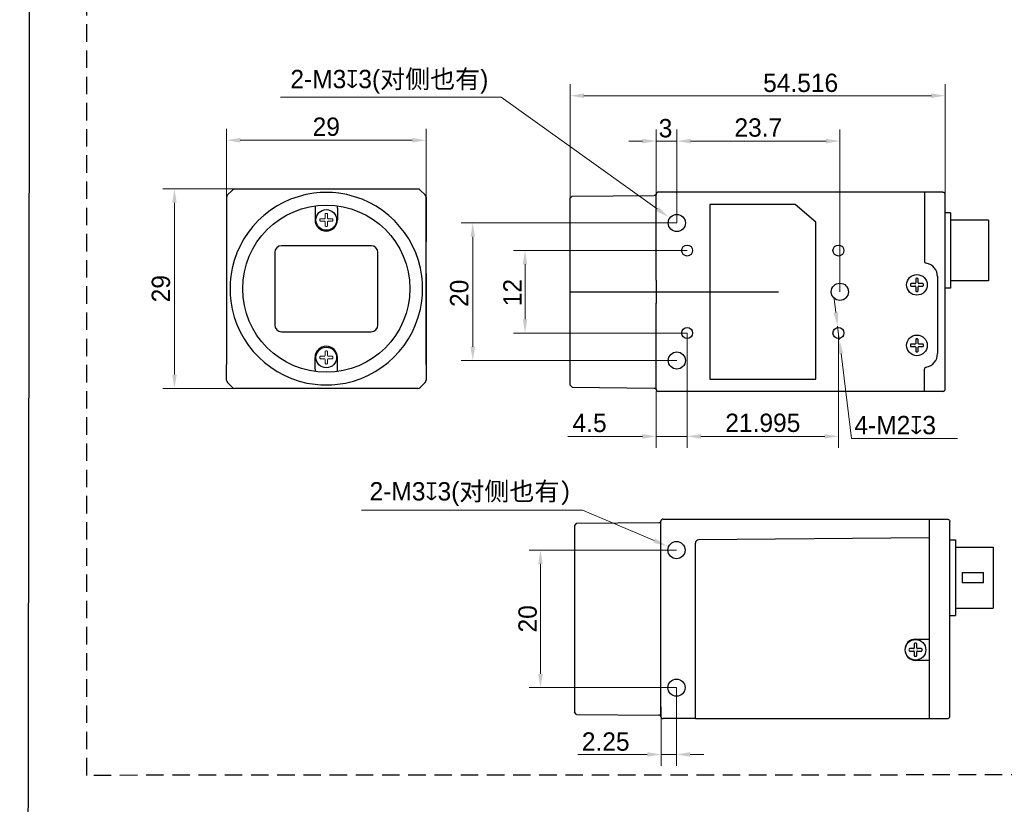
# Model space of a CAD drawing. Header units: millimetres. Extents: x 2329 to 5782, y 1296 to 2780.
# Tile 38 of 123: x 2746 to 2961, y 2437 to 2608. Entities that reach past the tile are written whole.
import ezdxf

# ---------------------------------------------------------------- set-up
doc = ezdxf.new("R2010")
doc.units = ezdxf.units.MM
doc.header["$LTSCALE"] = 0.3
doc.linetypes.add('DASHED', pattern=[19.05, 12.7, -6.35])
doc.layers.add('00-轮廓线', color=7, linetype='Continuous', lineweight=30)
for name, color, linetype in [('00_COMPONENTS', 7, 'Continuous'), ('ASM_DXF_DIMENSION', 7, 'Continuous'), ('D-01-32-26-0DXF_CONTINUOUS_LINE', 7, 'Continuous'), ('D-01-35-26-0DXF_CONTINUOUS_LINE', 7, 'Continuous'), ('D-01-36-26-0DXF_CONTINUOUS_LINE', 7, 'Continuous'), ('HR10A-7R-6PBDXF_CONTINUOUS_LINE', 7, 'Continuous'), ('SC_T1M2X3B_DXF_CONTINUOUS_LINE', 7, 'Continuous')]:
    doc.layers.add(name, color=color, linetype=linetype)
doc.styles.add('尺寸值样式', font='兰亭黑 GBK.TTF', dxfattribs={"height": 4})
doc.dimstyles.new('CIRL(32)', dxfattribs={"dimtxt": 4, "dimasz": 3, "dimexe": 2.5, "dimexo": 0, "dimtad": 1, "dimtoh": 1, "dimdec": 3, "dimlfac": 0.666667, "dimdsep": 46, "dimtxsty": '尺寸值样式', "dimcen": 0, "dimclrd": 8, "dimclre": 8, "dimclrt": 7, "dimadec": 0, "dimazin": 0, "dimtp": 0.001, "dimtm": 0.001, "dimtfac": 1, "dimtdec": 3, "dimtofl": 0, "dimtmove": 0, "dimatfit": 0, "dimldrblk": '_FILLED', "dimfxl": 1, "dimtolj": 1, "dimlwd": 15, "dimlwe": 15, "dimarcsym": 0})
doc.dimstyles.new('DE（32)', dxfattribs={"dimscale": 0, "dimtxt": 3, "dimasz": 3, "dimexe": 2.5, "dimexo": 0, "dimtad": 1, "dimtoh": 1, "dimdec": 3, "dimlfac": 0.666667, "dimdsep": 46, "dimtxsty": '尺寸值样式', "dimblk": '_FILLED', "dimcen": 0, "dimclrd": 8, "dimclre": 8, "dimclrt": 7, "dimadec": 0, "dimazin": 0, "dimtp": 0.001, "dimtm": 0.001, "dimtfac": 1, "dimtdec": 3, "dimtmove": 0, "dimatfit": 3, "dimldrblk": '_FILLED', "dimfxl": 1, "dimtolj": 1, "dimlwd": 15, "dimlwe": 15, "dimarcsym": 0})

# ---------------------------------------------------------------- blocks, each defined once
blk = doc.blocks.new('_FILLED')
at = {"color": 0, "linetype": 'ByBlock'}
blk.add_solid([(0, 0), (-1, 0.167), (-1, -0.167)], dxfattribs=at)
blk = doc.blocks.new('*D47')
at = {"layer": 'ASM_DXF_DIMENSION', "color": 8, "lineweight": 15}
for p, q in [((2791.42, 2569.69), (2791.42, 2584.63)), ((2834.92, 2569.69), (2834.92, 2584.63)), ((2831.92, 2582.13), (2794.42, 2582.13))]:
    blk.add_line(p, q, dxfattribs=at)
at = {"layer": 'Defpoints', "color": 0}
for p in [(2791.42, 2582.13), (2791.42, 2569.69), (2834.92, 2569.69)]:
    blk.add_point(p, dxfattribs=at)
at = {"layer": 'ASM_DXF_DIMENSION', "color": 8, "linetype": 'ByBlock', "lineweight": 15, "xscale": 3, "yscale": 3, "zscale": 3, "rotation": 180}
blk.add_blockref('_FILLED', (2791.42, 2582.13), dxfattribs=at)
at = {"layer": 'ASM_DXF_DIMENSION', "color": 8, "linetype": 'ByBlock', "lineweight": 15, "xscale": 3, "yscale": 3, "zscale": 3}
blk.add_blockref('_FILLED', (2834.92, 2582.13), dxfattribs=at)
at = {"layer": 'ASM_DXF_DIMENSION', "color": 7, "lineweight": 15, "insert": (2813.17, 2587.09), "char_height": 4, "attachment_point": 2, "style": '尺寸值样式'}
blk.add_mtext('\\A1;29', dxfattribs=at)
blk = doc.blocks.new('*D48')
at = {"layer": 'ASM_DXF_DIMENSION', "color": 8, "lineweight": 15}
for p, q in [((2793.23, 2571.5), (2777.56, 2571.5)), ((2780.06, 2568.5), (2780.06, 2531)), ((2794.57, 2528), (2777.56, 2528))]:
    blk.add_line(p, q, dxfattribs=at)
at = {"layer": 'Defpoints', "color": 0}
for p in [(2793.23, 2571.5), (2780.06, 2528), (2794.57, 2528)]:
    blk.add_point(p, dxfattribs=at)
at = {"layer": 'ASM_DXF_DIMENSION', "color": 8, "linetype": 'ByBlock', "lineweight": 15, "xscale": 3, "yscale": 3, "zscale": 3}
for p, rotation in [((2780.06, 2571.5), 90), ((2780.06, 2528), 270)]:
    blk.add_blockref('_FILLED', p, dxfattribs=dict(at, rotation=rotation))
at = {"layer": 'ASM_DXF_DIMENSION', "color": 7, "lineweight": 15, "insert": (2775.1, 2549.75), "char_height": 4, "attachment_point": 2, "rotation": 90, "style": '尺寸值样式'}
blk.add_mtext('\\A1;29', dxfattribs=at)
blk = doc.blocks.new('*D49')
at = {"layer": 'ASM_DXF_DIMENSION', "color": 8, "lineweight": 15}
for p, q in [((2889.61, 2564.08), (2842.61, 2564.08)), ((2845.11, 2537.08), (2845.11, 2561.08)), ((2889.61, 2534.08), (2842.61, 2534.08))]:
    blk.add_line(p, q, dxfattribs=at)
at = {"layer": 'Defpoints', "color": 0}
for p in [(2845.11, 2564.08), (2889.61, 2564.08), (2889.61, 2534.08)]:
    blk.add_point(p, dxfattribs=at)
at = {"layer": 'ASM_DXF_DIMENSION', "color": 8, "linetype": 'ByBlock', "lineweight": 15, "xscale": 3, "yscale": 3, "zscale": 3}
for p, rotation in [((2845.11, 2564.08), 90), ((2845.11, 2534.08), 270)]:
    blk.add_blockref('_FILLED', p, dxfattribs=dict(at, rotation=rotation))
at = {"layer": 'ASM_DXF_DIMENSION', "color": 7, "lineweight": 30, "insert": (2840.15, 2548.74), "char_height": 4, "attachment_point": 2, "rotation": 90, "style": '尺寸值样式'}
blk.add_mtext('\\A1;20', dxfattribs=at)
blk = doc.blocks.new('*D50')
at = {"layer": 'ASM_DXF_DIMENSION', "color": 8, "lineweight": 15}
for p, q in [((2889.61, 2564.08), (2889.61, 2584.45)), ((2925.16, 2549.08), (2925.16, 2584.45)), ((2892.61, 2581.95), (2922.16, 2581.95))]:
    blk.add_line(p, q, dxfattribs=at)
at = {"layer": 'Defpoints', "color": 0}
for p in [(2925.16, 2581.95), (2889.61, 2564.08), (2925.16, 2549.08)]:
    blk.add_point(p, dxfattribs=at)
at = {"layer": 'ASM_DXF_DIMENSION', "color": 8, "linetype": 'ByBlock', "lineweight": 15, "xscale": 3, "yscale": 3, "zscale": 3, "rotation": 180}
blk.add_blockref('_FILLED', (2889.61, 2581.95), dxfattribs=at)
at = {"layer": 'ASM_DXF_DIMENSION', "color": 8, "linetype": 'ByBlock', "lineweight": 15, "xscale": 3, "yscale": 3, "zscale": 3}
blk.add_blockref('_FILLED', (2925.16, 2581.95), dxfattribs=at)
at = {"layer": 'ASM_DXF_DIMENSION', "color": 7, "lineweight": 30, "insert": (2907.38, 2586.91), "char_height": 4, "attachment_point": 2, "style": '尺寸值样式'}
blk.add_mtext('\\A1;23.7', dxfattribs=at)
blk = doc.blocks.new('*D51')
at = {"layer": 'ASM_DXF_DIMENSION', "color": 8, "lineweight": 15}
for p, q in [((2891.86, 2540.08), (2891.86, 2515.04)), ((2924.85, 2540.09), (2924.85, 2515.04)), ((2894.86, 2517.54), (2921.85, 2517.54))]:
    blk.add_line(p, q, dxfattribs=at)
at = {"layer": 'Defpoints', "color": 0}
for p in [(2891.86, 2540.08), (2924.85, 2540.09), (2924.85, 2517.54)]:
    blk.add_point(p, dxfattribs=at)
at = {"layer": 'ASM_DXF_DIMENSION', "color": 8, "linetype": 'ByBlock', "lineweight": 15, "xscale": 3, "yscale": 3, "zscale": 3, "rotation": 180}
blk.add_blockref('_FILLED', (2891.86, 2517.54), dxfattribs=at)
at = {"layer": 'ASM_DXF_DIMENSION', "color": 8, "linetype": 'ByBlock', "lineweight": 15, "xscale": 3, "yscale": 3, "zscale": 3}
blk.add_blockref('_FILLED', (2924.85, 2517.54), dxfattribs=at)
at = {"layer": 'ASM_DXF_DIMENSION', "color": 7, "lineweight": 30, "insert": (2908.36, 2522.5), "char_height": 4, "attachment_point": 2, "style": '尺寸值样式'}
blk.add_mtext('\\A1;21.995', dxfattribs=at)
blk = doc.blocks.new('*D52')
at = {"layer": 'ASM_DXF_DIMENSION', "color": 8, "lineweight": 15}
for p, q in [((2891.86, 2540.08), (2891.86, 2515.04)), ((2885.11, 2527.48), (2885.11, 2515.04)), ((2882.11, 2517.54), (2865.81, 2517.54)), ((2885.11, 2517.54), (2891.86, 2517.54)), ((2894.86, 2517.54), (2897.86, 2517.54))]:
    blk.add_line(p, q, dxfattribs=at)
at = {"layer": 'Defpoints', "color": 0}
for p in [(2891.86, 2540.08), (2885.11, 2527.48), (2891.86, 2517.54)]:
    blk.add_point(p, dxfattribs=at)
at = {"layer": 'ASM_DXF_DIMENSION', "color": 8, "linetype": 'ByBlock', "lineweight": 15, "xscale": 3, "yscale": 3, "zscale": 3}
blk.add_blockref('_FILLED', (2885.11, 2517.54), dxfattribs=at)
at = {"layer": 'ASM_DXF_DIMENSION', "color": 8, "linetype": 'ByBlock', "lineweight": 15, "xscale": 3, "yscale": 3, "zscale": 3, "rotation": 180}
blk.add_blockref('_FILLED', (2891.86, 2517.54), dxfattribs=at)
at = {"layer": 'ASM_DXF_DIMENSION', "color": 7, "lineweight": 30, "insert": (2874.31, 2522.48), "char_height": 4, "attachment_point": 3, "style": '尺寸值样式'}
blk.add_mtext('\\A1;4.5', dxfattribs=at)
blk = doc.blocks.new('*D53')
at = {"layer": 'ASM_DXF_DIMENSION', "color": 8, "lineweight": 15}
for p, q in [((2924.31, 2544.54), (2923.94, 2547.52)), ((2924.67, 2541.57), (2925.04, 2538.59)), ((2925.41, 2535.61), (2927.71, 2517.04)), ((2950.83, 2517.04), (2927.71, 2517.04))]:
    blk.add_line(p, q, dxfattribs=at)
at = {"layer": 'Defpoints', "color": 0}
for p in [(2924.67, 2541.57), (2925.04, 2538.59)]:
    blk.add_point(p, dxfattribs=at)
at = {"layer": 'ASM_DXF_DIMENSION', "color": 8, "linetype": 'ByBlock', "lineweight": 15, "xscale": 3, "yscale": 3, "zscale": 3}
for p, rotation in [((2924.67, 2541.57), 277.0433768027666), ((2925.04, 2538.59), 97.04337680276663)]:
    blk.add_blockref('_FILLED', p, dxfattribs=dict(at, rotation=rotation))
at = {"layer": 'ASM_DXF_DIMENSION', "color": 7, "lineweight": 15, "insert": (2928.33, 2522), "char_height": 4, "attachment_point": 1, "style": '尺寸值样式'}
blk.add_mtext('\\A1;{4-M2{\\Fgdt;x}3}', dxfattribs=at)
blk = doc.blocks.new('*D54')
at = {"color": 8, "lineweight": 15}
for p, q in [((2885.11, 2569.38), (2885.11, 2584.45)), ((2889.61, 2564.08), (2889.61, 2584.45)), ((2882.11, 2581.95), (2879.11, 2581.95)), ((2885.11, 2581.95), (2889.61, 2581.95)), ((2892.61, 2581.95), (2895.61, 2581.95))]:
    blk.add_line(p, q, dxfattribs=at)
at = {"layer": 'Defpoints', "color": 0}
for p in [(2889.61, 2581.95), (2885.11, 2569.38), (2889.61, 2564.08)]:
    blk.add_point(p, dxfattribs=at)
at = {"color": 8, "linetype": 'ByBlock', "lineweight": 15, "xscale": 3, "yscale": 3, "zscale": 3}
blk.add_blockref('_FILLED', (2885.11, 2581.95), dxfattribs=at)
at = {"color": 8, "linetype": 'ByBlock', "lineweight": 15, "xscale": 3, "yscale": 3, "zscale": 3, "rotation": 180}
blk.add_blockref('_FILLED', (2889.61, 2581.95), dxfattribs=at)
at = {"color": 7, "lineweight": 30, "insert": (2887.14, 2584.73), "char_height": 4, "attachment_point": 5, "style": '尺寸值样式'}
blk.add_mtext('\\A1;3', dxfattribs=at)
blk = doc.blocks.new('*D55')
at = {"color": 8, "lineweight": 15}
for p, q in [((2891.86, 2558.08), (2854.01, 2558.08)), ((2856.51, 2555.08), (2856.51, 2543.08)), ((2891.86, 2540.08), (2854.01, 2540.08))]:
    blk.add_line(p, q, dxfattribs=at)
at = {"layer": 'Defpoints', "color": 0}
for p in [(2891.86, 2558.08), (2856.51, 2540.08), (2891.86, 2540.08)]:
    blk.add_point(p, dxfattribs=at)
at = {"color": 8, "linetype": 'ByBlock', "lineweight": 15, "xscale": 3, "yscale": 3, "zscale": 3}
for p, rotation in [((2856.51, 2558.08), 90), ((2856.51, 2540.08), 270)]:
    blk.add_blockref('_FILLED', p, dxfattribs=dict(at, rotation=rotation))
at = {"color": 7, "lineweight": 30, "insert": (2853.75, 2548.9), "char_height": 4, "attachment_point": 5, "rotation": 90, "style": '尺寸值样式'}
blk.add_mtext('\\A1;12', dxfattribs=at)
blk = doc.blocks.new('*D56')
at = {"color": 8, "lineweight": 15}
for p, q in [((2866.34, 2567.18), (2866.34, 2594.35)), ((2948.11, 2570.3), (2948.11, 2594.35)), ((2869.34, 2591.85), (2945.11, 2591.85))]:
    blk.add_line(p, q, dxfattribs=at)
at = {"layer": 'Defpoints', "color": 0}
for p in [(2948.11, 2591.85), (2948.11, 2570.3), (2866.34, 2567.18)]:
    blk.add_point(p, dxfattribs=at)
at = {"color": 8, "linetype": 'ByBlock', "lineweight": 15, "xscale": 3, "yscale": 3, "zscale": 3, "rotation": 180}
blk.add_blockref('_FILLED', (2866.34, 2591.85), dxfattribs=at)
at = {"color": 8, "linetype": 'ByBlock', "lineweight": 15, "xscale": 3, "yscale": 3, "zscale": 3}
blk.add_blockref('_FILLED', (2948.11, 2591.85), dxfattribs=at)
at = {"color": 7, "lineweight": 30, "insert": (2916.61, 2594.63), "char_height": 4, "attachment_point": 5, "style": '尺寸值样式'}
blk.add_mtext('\\A1;54.516', dxfattribs=at)
blk = doc.blocks.new('*D57')
at = {"color": 8, "lineweight": 15}
for p in [(2803.16, 2591.5), (2885.34, 2567.14)]:
    blk.add_line(p, (2851.33, 2591.5), dxfattribs=at)
at = {"color": 8}
blk.add_solid([(2885.05, 2566.73), (2885.63, 2567.54), (2887.78, 2565.39)], dxfattribs=at)
at = {"layer": 'Defpoints', "color": 0}
for p in [(2887.78, 2565.39), (2891.44, 2562.77)]:
    blk.add_point(p, dxfattribs=at)
at = {"color": 7, "insert": (2826.93, 2594.88), "char_height": 4, "attachment_point": 5, "style": '尺寸值样式'}
blk.add_mtext('\\A1;2-M3{\\Fgdt|c134;x\\f@FZLanTingHei-R-GBK|b0|i0|c134|p2;3}(对侧也有)', dxfattribs=at)
blk = doc.blocks.new('*D60')
at = {"color": 8, "lineweight": 15}
for p, q in [((2889.53, 2492.73), (2857.38, 2492.73)), ((2859.88, 2465.73), (2859.88, 2489.73)), ((2889.53, 2462.73), (2857.38, 2462.73))]:
    blk.add_line(p, q, dxfattribs=at)
at = {"layer": 'Defpoints', "color": 0}
for p in [(2859.88, 2492.73), (2889.53, 2492.73), (2889.53, 2462.73)]:
    blk.add_point(p, dxfattribs=at)
at = {"color": 8, "linetype": 'ByBlock', "lineweight": 15, "xscale": 3, "yscale": 3, "zscale": 3}
for p, rotation in [((2859.88, 2492.73), 90), ((2859.88, 2462.73), 270)]:
    blk.add_blockref('_FILLED', p, dxfattribs=dict(at, rotation=rotation))
at = {"color": 7, "insert": (2857.09, 2477.73), "char_height": 4, "attachment_point": 5, "rotation": 90, "style": '尺寸值样式'}
blk.add_mtext('\\A1;20', dxfattribs=at)
blk = doc.blocks.new('*D61')
at = {"color": 8, "lineweight": 15}
for p, q in [((2889.53, 2462.73), (2889.53, 2445.65)), ((2886.16, 2458.57), (2886.16, 2445.65)), ((2883.16, 2448.15), (2868.04, 2448.15)), ((2889.53, 2448.15), (2886.16, 2448.15)), ((2892.53, 2448.15), (2895.53, 2448.15))]:
    blk.add_line(p, q, dxfattribs=at)
at = {"layer": 'Defpoints', "color": 0}
for p in [(2889.53, 2462.73), (2886.16, 2458.57), (2886.16, 2448.15)]:
    blk.add_point(p, dxfattribs=at)
at = {"color": 8, "linetype": 'ByBlock', "lineweight": 15, "xscale": 3, "yscale": 3, "zscale": 3}
blk.add_blockref('_FILLED', (2886.16, 2448.15), dxfattribs=at)
at = {"color": 8, "linetype": 'ByBlock', "lineweight": 15, "xscale": 3, "yscale": 3, "zscale": 3, "rotation": 180}
blk.add_blockref('_FILLED', (2889.53, 2448.15), dxfattribs=at)
at = {"color": 7, "insert": (2874.1, 2450.94), "char_height": 4, "attachment_point": 5, "style": '尺寸值样式'}
blk.add_mtext('\\A1;2.25', dxfattribs=at)
blk = doc.blocks.new('*D62')
at = {"color": 8, "lineweight": 15}
for p in [(2820.88, 2501.47), (2884.7, 2494.79)]:
    blk.add_line(p, (2869.07, 2501.47), dxfattribs=at)
at = {"color": 8}
blk.add_solid([(2884.51, 2494.33), (2884.9, 2495.25), (2887.46, 2493.61)], dxfattribs=at)
at = {"layer": 'Defpoints', "color": 0}
for p in [(2887.46, 2493.61), (2891.6, 2491.85)]:
    blk.add_point(p, dxfattribs=at)
at = {"color": 7, "insert": (2844.67, 2504.95), "char_height": 4, "attachment_point": 5, "style": '尺寸值样式'}
blk.add_mtext('\\A1;{2-M3{\\Fgdt|c134;x}3(对侧也有{\\fSimSun|b0|i0|c134|p2;)}}', dxfattribs=at)

msp = doc.modelspace()

# ---------------------------------------------------------------- linework, layer by layer
msp.add_line((2866.33637, 2549.07889), (2911.78003, 2549.07889))
at = {"layer": '00-轮廓线'}
msp.add_lwpolyline([(2748.71268, 2771.8538), (4032.71305, 2779.57929), (4039.83456, 1296.37358), (2746.31737, 1296.51209)], close=True, dxfattribs=at)
at = {"layer": '00-轮廓线', "linetype": 'DASHED'}
msp.add_lwpolyline([(2760.98297, 2739.65789), (3377.78057, 2739.92084), (3377.78057, 2443.8573), (2760.98297, 2443.59436)], close=True, dxfattribs=at)
at = {"layer": '00_COMPONENTS', "color": 7, "lineweight": 30}
for p, q in [((2943.60887, 2570.83639), (2943.60887, 2555.78756)), ((2941.53887, 2550.85639), (2940.68953, 2550.85639)), ((2941.68887, 2551.85573), (2941.68887, 2551.00639)), ((2942.22887, 2551.00639), (2942.22887, 2551.85573)), ((2943.22821, 2550.85639), (2942.37887, 2550.85639)), ((2946.45887, 2552.39014), (2946.45887, 2535.58263)), ((2940.68953, 2550.31639), (2941.53887, 2550.31639)), ((2941.68887, 2550.16639), (2941.68887, 2549.31704)), ((2942.22887, 2549.31704), (2942.22887, 2550.16639)), ((2942.37887, 2550.31639), (2943.22821, 2550.31639)), ((2941.68887, 2538.65573), (2941.68887, 2537.80639)), ((2942.22887, 2537.80639), (2942.22887, 2538.65573)), ((2941.53887, 2537.65639), (2940.68953, 2537.65639)), ((2940.68953, 2537.11639), (2941.53887, 2537.11639)), ((2941.68887, 2536.96639), (2941.68887, 2536.11704)), ((2942.22887, 2536.11704), (2942.22887, 2536.96639)), ((2943.22821, 2537.65639), (2942.37887, 2537.65639)), ((2942.37887, 2537.11639), (2943.22821, 2537.11639)), ((2943.60887, 2527.33639), (2943.60887, 2532.18521)), ((2867.7367, 2498.57047), (2867.28672, 2498.11655)), ((2867.28672, 2498.11655), (2867.28672, 2457.3459)), ((2867.7367, 2498.57047), (2885.71065, 2498.72733)), ((2886.15672, 2475.23227), (2886.15672, 2499.03113)), ((2893.65672, 2494.16113), (2893.65672, 2494.23774)), ((2893.65672, 2455.98122), (2893.65672, 2494.16113)), ((2949.15672, 2478.48122), (2950.35672, 2478.48122)), ((2886.15672, 2456.43122), (2886.15672, 2475.23227)), ((2944.65672, 2474.51866), (2944.65672, 2455.98122)), ((2941.23672, 2471.25122), (2940.38738, 2471.25122)), ((2941.38672, 2472.25056), (2941.38672, 2471.40122)), ((2941.65672, 2473.30622), (2944.65672, 2473.30622)), ((2941.92672, 2471.40122), (2941.92672, 2472.25056)), ((2942.92606, 2471.25122), (2942.07672, 2471.25122)), ((2940.38738, 2470.71122), (2941.23672, 2470.71122)), ((2941.38672, 2470.56122), (2941.38672, 2469.71188)), ((2941.92672, 2469.71188), (2941.92672, 2470.56122)), ((2942.07672, 2470.71122), (2942.92606, 2470.71122)), ((2944.65672, 2468.65622), (2941.65672, 2468.65622)), ((2867.7367, 2456.89197), (2867.28672, 2457.3459)), ((2867.7367, 2456.89197), (2885.71065, 2456.73511)), ((2893.65672, 2455.98122), (2886.59478, 2455.98122)), ((2893.65672, 2455.98122), (2944.65672, 2455.98122))]:
    msp.add_line(p, q, dxfattribs=at)
at = {"layer": '00_COMPONENTS', "lineweight": 30}
for p, q in [((2886.59478, 2499.48122), (2944.65672, 2499.48122)), ((2944.65672, 2499.48122), (2944.65672, 2494.6062)), ((2944.65672, 2499.48122), (2948.69141, 2499.44601)), ((2949.15663, 2498.98305), (2949.15672, 2498.97415)), ((2949.15672, 2456.4883), (2949.15672, 2498.97596)), ((2944.65672, 2495.42629), (2894.40017, 2494.98771)), ((2949.15672, 2494.98122), (2950.35672, 2494.98122)), ((2950.35672, 2494.98113), (2950.35672, 2478.48132)), ((2944.65672, 2494.6062), (2944.65672, 2474.51866)), ((2950.35672, 2493.36872), (2958.60672, 2493.36872)), ((2958.60672, 2493.36864), (2958.60672, 2480.0938)), ((2951.85672, 2487.85622), (2951.85672, 2485.60622)), ((2951.85672, 2487.85622), (2956.50672, 2487.85622)), ((2956.50672, 2485.60622), (2956.50672, 2487.85622)), ((2956.50672, 2485.60622), (2951.85672, 2485.60622)), ((2950.35672, 2480.09372), (2958.60672, 2480.09372)), ((2886.60287, 2455.98124), (2886.60294, 2455.98123)), ((2944.65672, 2455.98122), (2948.69131, 2456.01644))]:
    msp.add_line(p, q, dxfattribs=at)
at = {"layer": '00_COMPONENTS', "color": 7, "lineweight": 30}
for centre, radius in [((2941.95887, 2550.58639), 2.25), ((2941.95887, 2537.38639), 2.25), ((2889.53172, 2492.73122), 1.875), ((2941.65672, 2470.98122), 2.25), ((2889.53172, 2462.73122), 1.875)]:
    msp.add_circle(centre, radius, dxfattribs=at)
for centre, radius, start, end in [((2944.05887, 2555.78756), 0.45, 180, 259.9845898), ((2943.45887, 2552.39014), 3, 0, 79.9845898), ((2941.95887, 2550.58639), 1.425, 174.5994628, 185.4005372), ((2940.68953, 2550.70639), 0.15, 90, 174.5994628), ((2941.53887, 2551.00639), 0.15, 270, 0), ((2941.83887, 2551.85573), 0.15, 95.4005372, 180), ((2941.95887, 2550.58639), 1.425, 84.5994628, 95.4005372), ((2942.07887, 2551.85573), 0.15, 0, 84.5994628), ((2942.37887, 2551.00639), 0.15, 180, 270), ((2943.22821, 2550.70639), 0.15, 5.4005372, 90), ((2941.95887, 2550.58639), 1.425, 354.5994628, 5.4005372), ((2940.68953, 2550.46639), 0.15, 185.4005372, 270), ((2941.53887, 2550.16639), 0.15, 0, 90), ((2941.83887, 2549.31704), 0.15, 180, 264.5994628), ((2941.95887, 2550.58639), 1.425, 264.5994628, 275.4005372), ((2942.07887, 2549.31704), 0.15, 275.4005372, 0), ((2942.37887, 2550.16639), 0.15, 90, 180), ((2943.22821, 2550.46639), 0.15, 270, 354.5994628), ((2941.53887, 2537.80639), 0.15, 270, 0), ((2941.83887, 2538.65573), 0.15, 95.4005372, 180), ((2941.95887, 2537.38639), 1.425, 84.5994628, 95.4005372), ((2942.07887, 2538.65573), 0.15, 0, 84.5994628), ((2942.37887, 2537.80639), 0.15, 180, 270), ((2941.95887, 2537.38639), 1.425, 174.5994628, 185.4005372), ((2940.68953, 2537.50639), 0.15, 90, 174.5994628), ((2940.68953, 2537.26639), 0.15, 185.4005372, 270), ((2941.53887, 2536.96639), 0.15, 0, 90), ((2941.83887, 2536.11704), 0.15, 180, 264.5994628), ((2941.95887, 2537.38639), 1.425, 264.5994628, 275.4005372), ((2942.07887, 2536.11704), 0.15, 275.4005372, 0), ((2942.37887, 2536.96639), 0.15, 90, 180), ((2943.22821, 2537.50639), 0.15, 5.4005372, 90), ((2943.22821, 2537.26639), 0.15, 270, 354.5994628), ((2941.95887, 2537.38639), 1.425, 354.5994628, 5.4005372), ((2943.45887, 2535.58263), 3, 280.0154102, 0), ((2944.05887, 2532.18521), 0.45, 100.0154102, 180), ((2894.40672, 2494.23774), 0.75, 90.5, 180), ((2941.65672, 2470.98122), 2.325, 90.0000301, 270), ((2940.38738, 2471.10122), 0.15, 90, 174.5994628), ((2941.23672, 2471.40122), 0.15, 270, 0), ((2941.53672, 2472.25056), 0.15, 95.4005372, 180), ((2941.65672, 2470.98122), 1.425, 84.5994628, 95.4005372), ((2941.77672, 2472.25056), 0.15, 0, 84.5994628), ((2942.07672, 2471.40122), 0.15, 180, 270), ((2942.92606, 2471.10122), 0.15, 5.4005372, 90), ((2941.65672, 2470.98122), 1.425, 174.5994628, 185.4005372), ((2940.38738, 2470.86122), 0.15, 185.4005372, 270), ((2941.23672, 2470.56122), 0.15, 0, 90), ((2941.53672, 2469.71188), 0.15, 180, 264.5994628), ((2941.65672, 2470.98122), 1.425, 264.5994628, 275.4005372), ((2941.77672, 2469.71188), 0.15, 275.4005372, 0), ((2942.07672, 2470.56122), 0.15, 90, 180), ((2942.92606, 2470.86122), 0.15, 270, 354.5994628), ((2941.65672, 2470.98122), 1.425, 354.5994628, 5.4005372)]:
    msp.add_arc(centre, radius, start, end, dxfattribs=at)
at = {"layer": '00_COMPONENTS', "lineweight": 30}
for centre, radius, start, end in [((2885.70672, 2499.17731), 0.45, 270.5, 350.658285), ((2886.59478, 2499.03122), 0.45, 90.0003177, 170.6583268), ((2886.60672, 2499.03122), 0.45, 90, 180), ((2885.70672, 2456.28513), 0.45, 9.341715, 89.5), ((2886.59479, 2456.43122), 0.45001, 189.3415215, 269.9985355), ((2886.60065, 2456.42515), 0.44393, 180, 270), ((2886.60671, 2456.43122), 0.45, 267.7173043, 269.9884082)]:
    msp.add_arc(centre, radius, start, end, dxfattribs=at)
at = {"layer": '00_COMPONENTS', "color": 4, "lineweight": 30}
msp.add_arc((2948.70797, 2456.48832), 0.44875, 358.079628, 359.9973376, dxfattribs=at)
at = {"layer": '00_COMPONENTS', "lineweight": 30}
for points, knots in [([(2886.15075, 2499.10427), (2886.15113, 2499.10432), (2886.1506, 2499.10173), (2886.15189, 2499.09932), (2886.15231, 2499.09302), (2886.15416, 2499.0812), (2886.15599, 2499.06005), (2886.15672, 2499.04185), (2886.15672, 2499.03122)], [0, 0, 0, 0, 0.015834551, 0.063273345, 0.14218631, 0.252328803, 0.56521251, 1, 1, 1, 1]), ([(2948.84882, 2499.41623), (2948.93579, 2499.38396), (2949.09371, 2499.26415), (2949.15479, 2499.07562), (2949.15663, 2498.98305)], [0, 0, 0, 0, 0.500464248, 1, 1, 1, 1]), ([(2886.15672, 2456.43122), (2886.15672, 2456.42059), (2886.15599, 2456.40239), (2886.15417, 2456.38124), (2886.15231, 2456.36942), (2886.15189, 2456.36312), (2886.15063, 2456.36071), (2886.15113, 2456.35812), (2886.15075, 2456.35818)], [0, 0, 0, 0, 0.434794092, 0.747668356, 0.857816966, 0.936706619, 0.984149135, 1, 1, 1, 1]), ([(2948.8488, 2456.04622), (2948.93485, 2456.07815), (2949.09127, 2456.19604), (2949.1534, 2456.38171), (2949.15647, 2456.47328)], [0, 0, 0, 0, 0.500418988, 1, 1, 1, 1])]:
    msp.add_open_spline(points, degree=3, knots=knots, dxfattribs=at)
for points in [[(2948.68893, 2499.44603), (2948.74315, 2499.44556), (2948.79799, 2499.43508), (2948.84882, 2499.41623)], [(2948.68893, 2456.01641), (2948.74314, 2456.01688), (2948.79798, 2456.02736), (2948.8488, 2456.04622)]]:
    msp.add_open_spline(points, degree=3, dxfattribs=at)
at = {"layer": 'D-01-32-26-0DXF_CONTINUOUS_LINE', "color": 7, "linetype": 'Continuous', "lineweight": 30}
for p, q in [((2834.92336, 2569.68576), (2834.92336, 2559.94725)), ((2834.92336, 2553.04558), (2834.92336, 2533.12565))]:
    msp.add_line(p, q, dxfattribs=at)
at = {"layer": 'D-01-35-26-0DXF_CONTINUOUS_LINE', "color": 7, "linetype": 'Continuous', "lineweight": 30}
for p, q in [((2810.74854, 2567.78435), (2810.77336, 2567.8127)), ((2815.59817, 2567.78435), (2815.57336, 2567.8127)), ((2810.72619, 2567.32772), (2810.72619, 2564.74642)), ((2815.62052, 2567.32772), (2815.62052, 2564.74642)), ((2801.92336, 2557.62142), (2801.92336, 2541.87142)), ((2822.92336, 2559.12142), (2803.42336, 2559.12142)), ((2824.42336, 2541.87142), (2824.42336, 2557.62142)), ((2803.42336, 2540.37142), (2822.92336, 2540.37142)), ((2810.72619, 2532.16511), (2810.72619, 2534.74642)), ((2815.62052, 2532.16511), (2815.62052, 2534.74642)), ((2810.74854, 2531.70849), (2810.77336, 2531.68013)), ((2815.59817, 2531.70849), (2815.57336, 2531.68013))]:
    msp.add_line(p, q, dxfattribs=at)
msp.add_circle((2813.17336, 2549.74642), 18.225, dxfattribs=at)
for centre, radius, start, end in [((2813.17336, 2564.74642), 2.44717, 180, 0), ((2803.42336, 2557.62142), 1.5, 90, 180), ((2822.92336, 2557.62142), 1.5, 0, 90), ((2803.42336, 2541.87142), 1.5, 180, 270), ((2822.92336, 2541.87142), 1.5, 270, 0), ((2813.17336, 2534.74642), 2.44717, 0, 180)]:
    msp.add_arc(centre, radius, start, end, dxfattribs=at)
for points, knots in [([(2810.74854, 2567.78435), (2810.74544, 2567.78081), (2810.74345, 2567.7653), (2810.73874, 2567.73724), (2810.7356, 2567.69332), (2810.73223, 2567.63712), (2810.72965, 2567.56968), (2810.72694, 2567.46537), (2810.72619, 2567.38371), (2810.72619, 2567.32772)], [0, 0, 0, 0, 0.030807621, 0.095327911, 0.191591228, 0.316378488, 0.465197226, 0.633266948, 1, 1, 1, 1]), ([(2815.62052, 2567.32772), (2815.62052, 2567.38371), (2815.61977, 2567.46537), (2815.61707, 2567.56968), (2815.61448, 2567.63712), (2815.61111, 2567.69332), (2815.60797, 2567.73724), (2815.60327, 2567.7653), (2815.60127, 2567.78081), (2815.59817, 2567.78435)], [0, 0, 0, 0, 0.366733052, 0.534802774, 0.683621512, 0.808408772, 0.904672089, 0.969192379, 1, 1, 1, 1]), ([(2810.72619, 2532.16511), (2810.72619, 2532.10913), (2810.72694, 2532.02746), (2810.72965, 2531.92316), (2810.73223, 2531.85571), (2810.7356, 2531.79952), (2810.73874, 2531.75559), (2810.74345, 2531.72753), (2810.74544, 2531.71203), (2810.74854, 2531.70849)], [0, 0, 0, 0, 0.366733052, 0.534802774, 0.683621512, 0.808408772, 0.904672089, 0.969192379, 1, 1, 1, 1]), ([(2815.59817, 2531.70849), (2815.60127, 2531.71203), (2815.60327, 2531.72753), (2815.60797, 2531.75559), (2815.61111, 2531.79952), (2815.61448, 2531.85571), (2815.61707, 2531.92316), (2815.61977, 2532.02746), (2815.62052, 2532.10913), (2815.62052, 2532.16511)], [0, 0, 0, 0, 0.030807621, 0.095327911, 0.191591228, 0.316378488, 0.465197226, 0.633266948, 1, 1, 1, 1])]:
    msp.add_open_spline(points, degree=3, knots=knots, dxfattribs=at)
at = {"layer": 'D-01-36-26-0DXF_CONTINUOUS_LINE', "color": 7, "linetype": 'Continuous', "lineweight": 30}
for p, q in [((2791.64302, 2570.21608), (2792.70369, 2571.27676)), ((2793.234, 2571.49642), (2833.11271, 2571.49642)), ((2833.64302, 2571.27676), (2834.70369, 2570.21608)), ((2866.78636, 2569.92278), (2884.66125, 2570.07498)), ((2885.02803, 2570.24309), (2884.9793, 2570.19145)), ((2885.10887, 2551.57784), (2885.10887, 2570.34352)), ((2885.11813, 2570.43433), (2885.11564, 2570.42127)), ((2885.11565, 2570.42135), (2885.11809, 2570.43412)), ((2947.64109, 2570.83346), (2885.59933, 2570.83695)), ((2948.10887, 2527.83373), (2948.10887, 2570.32181)), ((2791.42336, 2569.68577), (2791.42336, 2533.2399)), ((2834.92336, 2533.2399), (2834.92336, 2569.68577)), ((2866.33637, 2569.46886), (2866.78636, 2569.92278)), ((2866.33637, 2528.68947), (2866.33637, 2569.4683)), ((2896.80887, 2568.12889), (2896.80887, 2530.02889)), ((2915.40887, 2568.12889), (2896.80887, 2568.12889)), ((2919.90887, 2564.22889), (2915.40887, 2568.12889)), ((2919.90887, 2530.02889), (2919.90887, 2564.22889)), ((2885.10887, 2527.75538), (2885.10887, 2546.57993)), ((2791.42336, 2529.80711), (2791.40009, 2532.47315)), ((2834.94662, 2532.47315), (2834.92336, 2529.80708)), ((2791.64302, 2529.27676), (2791.66923, 2529.25054)), ((2791.64303, 2529.27675), (2792.7037, 2528.21607)), ((2833.64301, 2528.21607), (2834.70369, 2529.27675)), ((2834.67748, 2529.25054), (2834.70369, 2529.27676)), ((2896.80887, 2530.02889), (2919.90887, 2530.02889)), ((2833.11272, 2527.99642), (2793.23399, 2527.99642)), ((2866.33637, 2528.68891), (2866.78636, 2528.23499)), ((2866.78636, 2528.23499), (2884.68131, 2528.08262)), ((2885.09828, 2527.79183), (2885.11808, 2527.72369)), ((2947.64109, 2527.33639), (2885.55483, 2527.33639))]:
    msp.add_line(p, q, dxfattribs=at)
for points in [[(2884.9793, 2570.19145), (2884.92304, 2570.1481), (2884.86066, 2570.11415), (2884.79371, 2570.09043), (2884.72385, 2570.07754), (2884.68131, 2570.07515)], [(2885.11808, 2570.43408), (2885.09828, 2570.36594), (2885.06802, 2570.30174), (2885.02803, 2570.24309)], [(2884.68131, 2528.08262), (2884.72385, 2528.08023), (2884.79371, 2528.06734), (2884.86066, 2528.04362), (2884.92304, 2528.00967), (2884.9793, 2527.96632), (2885.02803, 2527.91468), (2885.06802, 2527.85603), (2885.09828, 2527.79183)]]:
    msp.add_lwpolyline(points, dxfattribs=at)
for centre, radius in [((2889.60887, 2564.07889), 1.875), ((2891.85887, 2558.07889), 1.2), ((2924.85887, 2558.07889), 1.2), ((2925.15887, 2549.07889), 1.875), ((2891.85887, 2540.07889), 1.2), ((2924.85887, 2540.07889), 1.2), ((2889.60887, 2534.07889), 1.875)]:
    msp.add_circle(centre, radius, dxfattribs=at)
for centre, radius, start, end in [((2792.17324, 2569.6858), 0.74989, 154.9826602, 160.011466), ((2792.17194, 2569.6864), 0.74846, 151.4277517, 154.9818973), ((2792.17013, 2569.68737), 0.7464, 149.9791, 151.426651), ((2792.17654, 2569.68331), 0.75398, 135.0401051, 149.9552415), ((2813.17336, 2549.74642), 20.99611, 97.4585022, 172.5415269), ((2793.23552, 2570.74445), 0.75246, 124.65743, 134.9742228), ((2793.23466, 2570.74589), 0.75078, 120.0328741, 124.665528), ((2793.23327, 2570.74806), 0.74821, 114.7154073, 120.0240639), ((2793.23394, 2570.74647), 0.74993, 105.0032536, 114.7114705), ((2793.23453, 2570.74242), 0.754, 90.0402903, 104.9668896), ((2813.17605, 2549.72426), 21.01843, 90.007334, 97.4579327), ((2813.17067, 2549.72426), 21.01843, 82.5420965, 89.9926659), ((2813.17336, 2549.74642), 20.99611, 7.4584731, 82.5415269), ((2833.11218, 2570.74242), 0.754, 75.0331105, 89.9597097), ((2833.11273, 2570.74637), 0.75004, 64.9898966, 74.9959032), ((2833.1135, 2570.74817), 0.74808, 59.9828454, 64.9851853), ((2833.11192, 2570.74567), 0.75103, 55.0341456, 59.9738294), ((2833.11131, 2570.74459), 0.75228, 45.0247107, 55.0431746), ((2834.17138, 2569.68425), 0.75246, 34.6478254, 44.9741887), ((2834.17283, 2569.68512), 0.75078, 30.0328551, 34.6558917), ((2834.17499, 2569.6865), 0.74821, 24.7105475, 30.0240571), ((2834.17341, 2569.68583), 0.74993, 15.0032582, 24.7066224), ((2885.63305, 2570.31296), 0.52507, 93.6821808, 176.6629986), ((2885.56153, 2570.32816), 0.45266, 178.0650058, 179.9974594), ((2947.6101, 2570.31285), 0.49885, 1.029367, 67.5031414), ((2792.17735, 2569.68524), 0.754, 165.0339236, 179.9597112), ((2792.17152, 2569.68644), 0.74805, 160.011871, 165.0071708), ((2834.16936, 2569.68524), 0.754, 0.0402904, 14.9669075), ((2813.15428, 2549.74642), 20.97719, 172.5347642, 187.4652358), ((2813.19243, 2549.74642), 20.97719, 352.5347642, 7.4652358), ((2813.17336, 2549.74642), 20.99611, 187.4584731, 263.3085426), ((2813.17336, 2549.74642), 20.99611, 276.691457, 352.5415269), ((2792.17325, 2529.80704), 0.7499, 179.9946282, 225.0032175), ((2834.17151, 2529.80847), 0.75229, 315.0247511, 324.9940262), ((2834.17371, 2529.807), 0.74964, 324.9889721, 0.0057733), ((2793.23399, 2528.74635), 0.74994, 225, 270), ((2813.17529, 2549.76424), 21.01403, 263.3089572, 269.9947162), ((2813.17336, 2549.74642), 20.99616, 270, 276.691457), ((2833.11272, 2528.74635), 0.74994, 270, 315), ((2885.56153, 2527.82961), 0.45266, 180.0025406, 181.9349942), ((2885.62259, 2527.85271), 0.52075, 194.3451104, 262.5236333), ((2947.66012, 2527.83598), 0.44875, 358.0803841, 359.9973396)]:
    msp.add_arc(centre, radius, start, end, dxfattribs=at)
for centre, start_param, end_param in [((2791.41681, 2533.2399), -3.132866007, -1.570796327), ((2834.9299, 2533.2399), -4.71238898, -3.1503193)]:
    msp.add_ellipse(centre, major_axis=(0, 0.75), ratio=0.008726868, start_param=start_param, end_param=end_param, dxfattribs=at)
for points, knots in [([(2889.61215, 2570.60922), (2889.61194, 2570.64029), (2889.61162, 2570.68401), (2889.611, 2570.73819), (2889.61058, 2570.7696), (2889.61009, 2570.79423), (2889.60983, 2570.81072), (2889.60938, 2570.82004), (2889.60945, 2570.82493), (2889.60885, 2570.82697), (2889.60918, 2570.82889), (2889.60887, 2570.82889)], [0, 0, 0, 0, 0.424352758, 0.596785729, 0.740019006, 0.852864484, 0.934229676, 0.962871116, 0.983409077, 0.995791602, 1, 1, 1, 1]), ([(2885.10887, 2551.57784), (2885.10887, 2551.36975), (2885.11092, 2550.53676), (2885.11485, 2549.70378), (2885.11485, 2549.07889)], [0, 0, 0, 0, 0.24981205, 1, 1, 1, 1]), ([(2885.11485, 2549.07889), (2885.11485, 2548.45399), (2885.11091, 2547.62101), (2885.10887, 2546.78802), (2885.10887, 2546.57993)], [0, 0, 0, 0, 0.750187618, 1, 1, 1, 1]), ([(2947.64109, 2527.33639), (2947.70069, 2527.3477), (2947.8211, 2527.38941), (2947.97464, 2527.4902), (2948.07917, 2527.64139), (2948.10662, 2527.76129), (2948.10862, 2527.82095)], [0, 0, 0, 0, 0.249295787, 0.499839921, 0.750330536, 1, 1, 1, 1])]:
    msp.add_open_spline(points, degree=3, knots=knots, dxfattribs=at)
msp.add_open_spline([(2947.64109, 2570.83346), (2947.6953, 2570.8185), (2947.75015, 2570.79763), (2947.80098, 2570.77374)], degree=3, dxfattribs=at)
at = {"layer": 'HR10A-7R-6PBDXF_CONTINUOUS_LINE', "color": 7, "linetype": 'Continuous', "lineweight": 30}
for p, q in [((2948.10887, 2564.1673), (2948.10887, 2566.32889)), ((2949.30887, 2566.32889), (2948.10887, 2566.32889)), ((2949.30887, 2566.32889), (2949.30887, 2549.82889)), ((2948.10887, 2556.33492), (2948.10887, 2563.86917)), ((2957.55887, 2564.71639), (2949.30887, 2564.71639)), ((2957.55887, 2564.71639), (2957.55887, 2551.44139)), ((2948.10887, 2551.95983), (2948.10887, 2552.25362)), ((2957.55887, 2551.44139), (2949.30887, 2551.44139)), ((2949.30887, 2549.82889), (2948.10887, 2549.82889))]:
    msp.add_line(p, q, dxfattribs=at)
at = {"layer": 'SC_T1M2X3B_DXF_CONTINUOUS_LINE', "color": 7, "linetype": 'Continuous', "lineweight": 15}
for p, q in [((2812.90336, 2566.01576), (2812.90336, 2565.16642)), ((2813.44336, 2565.16642), (2813.44336, 2566.01576)), ((2812.75336, 2565.01642), (2811.90402, 2565.01642)), ((2811.90402, 2564.47642), (2812.75336, 2564.47642)), ((2812.90336, 2564.32642), (2812.90336, 2563.47708)), ((2813.44336, 2563.47708), (2813.44336, 2564.32642)), ((2814.4427, 2565.01642), (2813.59336, 2565.01642)), ((2813.59336, 2564.47642), (2814.4427, 2564.47642)), ((2812.90336, 2536.01576), (2812.90336, 2535.16642)), ((2813.44336, 2535.16642), (2813.44336, 2536.01576)), ((2812.75336, 2535.01642), (2811.90402, 2535.01642)), ((2811.90402, 2534.47642), (2812.75336, 2534.47642)), ((2812.90336, 2534.32642), (2812.90336, 2533.47708)), ((2813.44336, 2533.47708), (2813.44336, 2534.32642)), ((2814.4427, 2535.01642), (2813.59336, 2535.01642)), ((2813.59336, 2534.47642), (2814.4427, 2534.47642))]:
    msp.add_line(p, q, dxfattribs=at)
at = {"layer": 'SC_T1M2X3B_DXF_CONTINUOUS_LINE', "color": 7, "linetype": 'Continuous', "lineweight": 30}
for centre in [(2813.17336, 2564.74642), (2813.17336, 2534.74642)]:
    msp.add_circle(centre, 2.25, dxfattribs=at)
at = {"layer": 'SC_T1M2X3B_DXF_CONTINUOUS_LINE', "color": 7, "linetype": 'Continuous', "lineweight": 15}
for centre, radius, start, end in [((2813.05336, 2566.01576), 0.15, 95.4005372, 180), ((2813.17336, 2564.74642), 1.425, 84.5994628, 95.4005372), ((2813.29336, 2566.01576), 0.15, 0, 84.5994628), ((2813.17336, 2564.74642), 1.425, 174.5994628, 185.4005372), ((2811.90402, 2564.86642), 0.15, 90, 174.5994628), ((2811.90402, 2564.62642), 0.15, 185.4005372, 270), ((2812.75336, 2565.16642), 0.15, 270, 0), ((2812.75336, 2564.32642), 0.15, 0, 90), ((2813.59336, 2565.16642), 0.15, 180, 270), ((2813.59336, 2564.32642), 0.15, 90, 180), ((2814.4427, 2564.86642), 0.15, 5.4005372, 90), ((2814.4427, 2564.62642), 0.15, 270, 354.5994628), ((2813.17336, 2564.74642), 1.425, 354.5994628, 5.4005372), ((2813.05336, 2563.47708), 0.15, 180, 264.5994628), ((2813.17336, 2564.74642), 1.425, 264.5994628, 275.4005372), ((2813.29336, 2563.47708), 0.15, 275.4005372, 0), ((2813.05336, 2536.01576), 0.15, 95.4005372, 180), ((2813.17336, 2534.74642), 1.425, 84.5994628, 95.4005372), ((2813.29336, 2536.01576), 0.15, 0, 84.5994628), ((2813.17336, 2534.74642), 1.425, 174.5994628, 185.4005372), ((2811.90402, 2534.86642), 0.15, 90, 174.5994628), ((2811.90402, 2534.62642), 0.15, 185.4005372, 270), ((2812.75336, 2535.16642), 0.15, 270, 0), ((2812.75336, 2534.32642), 0.15, 0, 90), ((2813.05336, 2533.47708), 0.15, 180, 264.5994628), ((2813.29336, 2533.47708), 0.15, 275.4005372, 0), ((2813.59336, 2535.16642), 0.15, 180, 270), ((2813.59336, 2534.32642), 0.15, 90, 180), ((2814.4427, 2534.86642), 0.15, 5.4005372, 90), ((2814.4427, 2534.62642), 0.15, 270, 354.5994628), ((2813.17336, 2534.74642), 1.425, 354.5994628, 5.4005372), ((2813.17336, 2534.74642), 1.425, 264.5994628, 275.4005372)]:
    msp.add_arc(centre, radius, start, end, dxfattribs=at)

# ---------------------------------------------------------------- dimensions: what is measured, and where the dimension line sits
for p1, p2, text, picture, middle in [((2891.43806, 2562.7687), (2887.77969, 2565.38907), '2-M3{\\Fgdt|c134;x\\f@FZLanTingHei-R-GBK|b0|i0|c134|p2;3}(对侧也有)', '*D57', (2826.92989, 2591.49791)), ((2891.60095, 2491.84761), (2887.46248, 2493.61484), '{2-M3{\\Fgdt|c134;x}3(对侧也有{\\fSimSun|b0|i0|c134|p2;)}}', '*D62', (2844.66555, 2501.46767))]:
    dim = msp.add_diameter_dim_2p(p1=p1, p2=p2, text=text, dimstyle='CIRL(32)', override={"dimpost": '<>'})
    dim.commit()
    dim.dimension.update_dxf_attribs({"geometry": picture, "text_midpoint": middle, "dimtype": 163})
at = {"color": 7, "linetype": 'Continuous', "lineweight": 30}
for base, p1, p2, picture, middle in [((2948.10887, 2591.84632), (2866.33524, 2567.18238), (2948.10887, 2570.30389), '*D56', (2916.60887, 2591.84632)), ((2889.60887, 2581.94742), (2885.10887, 2569.37697), (2889.60887, 2564.07889), '*D54', (2887.14285, 2581.94742))]:
    dim = msp.add_linear_dim(base=base, p1=p1, p2=p2, dimstyle='DE（32)', override={"dimscale": 1, "dimpost": '<>'}, dxfattribs=at)
    dim.commit()
    dim.dimension.update_dxf_attribs({"geometry": picture, "text_midpoint": middle, "dimtype": 160})
dim = msp.add_linear_dim(base=(2856.51246, 2540.07889), p1=(2891.85887, 2558.07889), p2=(2891.85887, 2540.07889), angle=90, dimstyle='DE（32)', override={"dimscale": 1, "dimpost": '<>'}, dxfattribs=at)
dim.commit()
dim.dimension.update_dxf_attribs({"geometry": '*D55', "text_midpoint": (2856.51246, 2548.89887), "dimtype": 160})
dim = msp.add_linear_dim(base=(2859.87929, 2492.73122), p1=(2889.53172, 2462.73122), p2=(2889.53172, 2492.73122), angle=90, dimstyle='DE（32)', override={"dimscale": 1, "dimpost": '<>'})
dim.commit()
dim.dimension.update_dxf_attribs({"geometry": '*D60', "text_midpoint": (2857.08675, 2477.73122)})
dim = msp.add_linear_dim(base=(2886.15672, 2448.15201), p1=(2889.53172, 2462.73122), p2=(2886.15672, 2458.57058), dimstyle='DE（32)', override={"dimscale": 1, "dimpost": '<>'})
dim.commit()
dim.dimension.update_dxf_attribs({"geometry": '*D61', "text_midpoint": (2874.09716, 2450.94455)})
at = {"layer": 'ASM_DXF_DIMENSION', "color": 7, "linetype": 'Continuous', "lineweight": 15}
for base, p1, p2, angle, picture, middle in [((2791.42336, 2582.13384), (2834.92336, 2569.68577), (2791.42336, 2569.68577), 180, '*D47', (2813.17336, 2582.13384)), ((2780.0559, 2527.99642), (2793.234, 2571.49642), (2794.57261, 2527.99642), 270, '*D48', (2780.0559, 2549.74642))]:
    dim = msp.add_linear_dim(base=base, p1=p1, p2=p2, angle=angle, dimstyle='DE（32)', override={"dimscale": 1, "dimpost": '<>'}, dxfattribs=at)
    dim.commit()
    dim.dimension.update_dxf_attribs({"geometry": picture, "text_midpoint": middle, "dimtype": 160})
at = {"layer": 'ASM_DXF_DIMENSION', "color": 7, "linetype": 'Continuous', "lineweight": 30}
for base, p1, p2, picture, middle in [((2925.15887, 2581.94742), (2889.60887, 2564.07889), (2925.15887, 2549.07889), '*D50', (2907.38387, 2581.94742)), ((2891.85887, 2517.53939), (2885.10887, 2527.47894), (2891.85887, 2540.07889), '*D52', (2870.36816, 2517.53939)), ((2924.85098, 2517.53939), (2891.85887, 2540.07889), (2924.85098, 2540.08687), '*D51', (2908.35887, 2517.53939))]:
    dim = msp.add_linear_dim(base=base, p1=p1, p2=p2, dimstyle='DE（32)', override={"dimscale": 1, "dimpost": '<>'}, dxfattribs=at)
    dim.commit()
    dim.dimension.update_dxf_attribs({"geometry": picture, "text_midpoint": middle, "dimtype": 160})
dim = msp.add_linear_dim(base=(2845.10589, 2564.07889), p1=(2889.60887, 2534.07889), p2=(2889.60887, 2564.07889), angle=90, dimstyle='DE（32)', override={"dimscale": 1, "dimpost": '<>'}, dxfattribs=at)
dim.commit()
dim.dimension.update_dxf_attribs({"geometry": '*D49', "text_midpoint": (2845.10589, 2548.73912), "dimtype": 160})
at = {"layer": 'ASM_DXF_DIMENSION', "color": 7, "linetype": 'Continuous', "lineweight": 15}
dim = msp.add_diameter_dim_2p(p1=(2924.67494, 2541.56757), p2=(2925.0428, 2538.5902), text='{4-M<>{\\Fgdt;x}3}', dimstyle='DE（32)', override={"dimscale": 1, "dimpost": '<>'}, dxfattribs=at)
dim.commit()
dim.dimension.update_dxf_attribs({"geometry": '*D53', "text_midpoint": (2939.58066, 2517.03836), "dimtype": 163})

doc.saveas('drawing.dxf')
